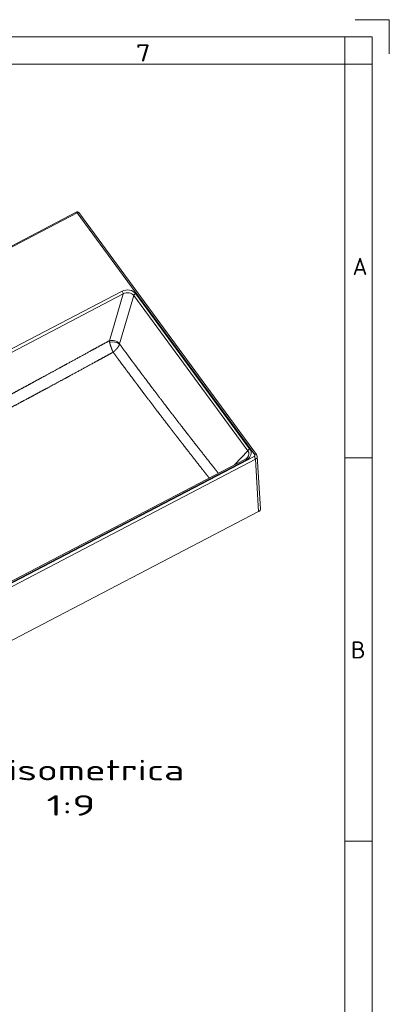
# Model space of a CAD drawing. Extents: x 0 to 420, y 0 to 297.
# Tile 14 of 14: x 366 to 420, y 153 to 297. Entities that reach past the tile are written whole.
import ezdxf
from ezdxf.enums import TextEntityAlignment as Align

# ---------------------------------------------------------------- set-up
doc = ezdxf.new("R2010")
doc.units = 0
doc.layers.get('0').update_dxf_attribs({"lineweight": 13})
doc.layers.add('10', color=7, linetype='Continuous', lineweight=13)
doc.styles.get("Standard").update_dxf_attribs({"font": 'isocp.shx'})

# ---------------------------------------------------------------- blocks, each defined once
blk = doc.blocks.new('BLOCK114')
at = {"layer": '10', "color": 7, "lineweight": 5}
blk.add_text('7', height=2.5, dxfattribs=at).set_placement((382.89, 290.87), (385.06, 290.87), align=Align.FIT)
blk = doc.blocks.new('BLOCK122')
at = {"layer": '10', "color": 7, "lineweight": 5}
blk.add_text('B', height=2.5, rotation=0, dxfattribs=at).set_placement((414.38, 203.39), (416.55, 203.39), align=Align.FIT)
blk = doc.blocks.new('BLOCK123')
at = {"layer": '10', "color": 7, "lineweight": 5}
blk.add_text('A', height=2.5, rotation=0, dxfattribs=at).set_placement((414.63, 259.59), (416.8, 259.59), align=Align.FIT)
blk = doc.blocks.new('BLOCK154')
at = {"color": 7, "lineweight": 5}
for s, p, p2 in [('Vista isometrica', (270, -487.5), (644.7, -487.5)), ('Scala:', (270, -534.1), (410.5, -534.1)), ('  1:9', (410.5, -534.1), (527.6, -534.1))]:
    blk.add_text(s, height=27, dxfattribs=at).set_placement(p, p2, align=Align.FIT)
blk = doc.blocks.new('BLOCK155')
at = {"color": 7, "lineweight": 5}
for p, q in [((502.4, 261.8), (-502.2, -263.3)), ((503.4, 261.1), (-501.2, -264)), ((503.4, 261.1), (737.4, -58)), ((505.8, 261.3), (739.8, -57.9)), ((107.2, -80.4), (562.7, 157.7)), ((108.8, -84), (564.2, 154)), ((564.2, 154), (546.1, 92.4)), ((578.2, 152), (559.4, 88.4)), ((578.2, 152), (728.3, -52.7)), ((580.6, 154.4), (730.7, -50.3)), ((736.8, -60.4), (-264.4, -583.7)), ((738.4, -64.1), (237.7, -325.8)), ((725.3, -63.7), (268.5, -302.5)), ((726.7, -64.8), (269.9, -303.6)), ((710.9, -71.3), (728.3, -52.7)), ((738.4, -64.1), (742.6, -133)), ((740.7, -60.3), (745, -129.2)), ((239.2, -396.1), (742.6, -133))]:
    blk.add_line(p, q, dxfattribs=at)
for centre, radius, start, end in [((561.4, 87.8), 2.06, 164.0268, 175.2423), ((736.2, -60.6), 4.51, 3.6883, 36.4586)]:
    blk.add_arc(centre, radius, start, end, dxfattribs=at)
for centre, major_axis, ratio, start_param, end_param in [((503.4, 260.1), (0.93, -1.77), 0.283719, 2.063336, 3.141581), ((503.3, 259.5), (-2.42, -1.77), 0.453434, 3.14163, 4.388429), ((569.2, 148.1), (13.2, 1.8), 0.843324, 0.427757, 1.973073), ((562.7, 156.1), (1.39, -2.66), 0.283718, 0.579806, 2.063336), ((569.2, 146.5), (9.85, 3.77), 0.851091, 0.215218, 1.760531), ((580.6, 152.8), (-2.42, -1.77), 0.453434, 4.388429, 5.662519), ((551.3, 85.7), (-9.59, 2.83), 0.684727, 3.932858, 5.47817), ((552.4, 84.4), (5.5, -10.7), 0.303796, 3.724896, 3.969006), ((551.2, 85.3), (9.96, -0.9), 0.548679, 0.668768, 2.136132), ((718.6, -55.5), (14.1, -1.1), 0.780012, 5.390886, 6.876086), ((730.7, -51.9), (-2.42, -1.77), 0.453434, 4.38843, 5.662519), ((719.3, -57.6), (10.4, 0.1), 0.724144, 5.325566, 5.676101), ((726.7, -66.4), (-1.39, 2.66), 0.283718, 5.204928, 6.283159), ((718.6, -57.1), (11.3, 0.2), 0.73799, 5.657143, 6.807711), ((735.7, -58.9), (2, -0.01), 0.844407, 5.272733, 6.842846), ((736.8, -62), (-1.39, 2.66), 0.283718, 3.660312, 5.204928), ((737.4, -59.6), (-2.42, -1.77), 0.453434, 3.1416, 4.388429), ((735.7, -60.5), (5, 0.18), 0.841974, 5.238158, 6.305538), ((740, -129.4), (5, -0.03), 0.844406, 5.272736, 6.340113)]:
    blk.add_ellipse(centre, major_axis=major_axis, ratio=ratio, start_param=start_param, end_param=end_param, dxfattribs=at)
for points, degree, knots in [([(502.4, 261.8), (502.5, 261.9), (502.5, 261.9), (502.7, 262), (502.8, 262), (502.9, 262.1), (503.1, 262.1), (503.2, 262.1), (503.3, 262.2), (503.4, 262.2), (503.5, 262.2), (503.6, 262.2), (503.7, 262.2), (503.8, 262.2), (503.9, 262.2), (504, 262.2), (504.1, 262.2), (504.2, 262.2), (504.3, 262.2), (504.4, 262.2), (504.5, 262.1), (504.6, 262.1), (504.7, 262.1), (504.8, 262), (504.9, 262), (505, 261.9), (505.1, 261.9), (505.2, 261.8), (505.3, 261.8), (505.4, 261.7), (505.4, 261.7), (505.5, 261.6), (505.5, 261.6), (505.6, 261.5), (505.6, 261.5), (505.7, 261.4), (505.7, 261.4), (505.8, 261.3), (505.8, 261.3)], 3, [0, 0, 0, 0, 0.138918, 0.276328, 0.42044, 0.562099, 0.714818, 0.863712, 0.976241, 1.084901, 1.191103, 1.28589, 1.378839, 1.470053, 1.559278, 1.670026, 1.778156, 1.884298, 1.988562, 2.075722, 2.184559, 2.291835, 2.397748, 2.502453, 2.607425, 2.711454, 2.814678, 2.917209, 3.014358, 3.111051, 3.185263, 3.259518, 3.333407, 3.407328, 3.48101, 3.55471, 3.628273, 3.701842, 3.701842, 3.701842, 3.701842]), ([(546.1, 92.4), (539.1, 88.6), (532.2, 84.8), (525.4, 81.1), (510.9, 73.1), (496.4, 65.2), (488.9, 61.1), (478.1, 55.2), (467.4, 49.4), (464, 47.5), (455.8, 43.1), (447.8, 38.7), (442.9, 36.1), (432.5, 30.4), (422.5, 25), (417.2, 22.1), (411.2, 18.9), (405.4, 15.8), (404.7, 15.4), (401.7, 13.8), (398.8, 12.3), (396.6, 11.1), (392.4, 8.9), (388.2, 6.7), (386.1, 5.6), (383.9, 4.4), (381.7, 3.3), (381.5, 3.2), (381.3, 3), (381, 2.9), (380.8, 2.8), (380.4, 2.6), (380, 2.3), (379.7, 2.2), (378.9, 1.8), (378, 1.3), (377.5, 1), (375.1, -0.2), (372.8, -1.4), (370.9, -2.4), (368.8, -3.5), (366.7, -4.6), (366.6, -4.6), (366.2, -4.8), (365.7, -5.1), (365.6, -5.1), (365.3, -5.3), (365.1, -5.4), (364.9, -5.5), (363.6, -6.1), (362.3, -6.8), (361.2, -7.4), (359.9, -8), (358.7, -8.7), (358.6, -8.7), (358.4, -8.8), (358.2, -8.9), (358.1, -8.9), (357.9, -9.1), (357.7, -9.2), (357.5, -9.2), (356.8, -9.6), (356, -10), (355.3, -10.4), (354.4, -10.9), (353.5, -11.3), (353.3, -11.4), (353, -11.6), (352.7, -11.7), (352.5, -11.8), (352.2, -12), (351.8, -12.2), (351.7, -12.2), (349.6, -13.3), (347.5, -14.4), (345.5, -15.4), (343.3, -16.5), (341.2, -17.6), (341, -17.7), (340.9, -17.8), (340.7, -17.9), (340.6, -18), (340.5, -18), (340.4, -18.1)], 5, [0, 0, 0, 0, 0, 0, 58.969288, 58.969288, 58.969288, 123.789936, 123.789936, 123.789936, 152.859307, 152.859307, 152.859307, 196.607244, 196.607244, 196.607244, 249.614098, 249.614098, 249.614098, 257.582903, 257.582903, 257.582903, 281.397485, 281.397485, 281.397485, 305.583225, 305.583225, 305.583225, 307.285711, 307.285711, 307.285711, 308.988197, 308.988197, 308.988197, 312.57714, 312.57714, 312.57714, 319.387056, 319.387056, 319.387056, 341.508877, 341.508877, 341.508877, 345.522213, 345.522213, 345.522213, 347.194016, 347.194016, 347.194016, 348.858683, 348.858683, 348.858683, 363.214463, 363.214463, 363.214463, 363.907991, 363.907991, 363.907991, 365.295059, 365.295059, 365.295059, 366.536108, 366.536108, 366.536108, 374.501743, 374.501743, 374.501743, 376.253627, 376.253627, 376.253627, 378.12679, 378.12679, 378.12679, 380.118905, 380.118905, 380.118905, 401.75345, 401.75345, 401.75345, 402.621902, 402.621902, 402.621902, 403.652605, 403.652605, 403.652605, 403.652605, 403.652605, 403.652605]), ([(550.9, 77.2), (550.9, 77.2), (550.9, 77.3), (550.9, 77.3), (550.9, 77.3), (550.8, 77.4), (550.8, 77.4), (550.7, 77.6), (550.6, 77.8), (550.6, 78), (550.2, 78.7), (549.9, 79.4), (549.7, 79.9), (548.9, 81.8), (548.2, 83.8), (547.7, 85.2), (547.1, 87.1), (546.6, 89), (546.5, 89.5), (546.4, 89.9), (546.3, 90.4)], 5, [0, 0, 0, 0, 0, 0, 0.257088, 0.257088, 0.257088, 0.514175, 0.514175, 0.514175, 2.056656, 2.056656, 2.056656, 6.319614, 6.319614, 6.319614, 17.180879, 17.180879, 17.180879, 21.276926, 21.276926, 21.276926, 21.276926, 21.276926, 21.276926]), ([(550.9, 77.2), (551, 77.2), (551, 77.2), (551, 77.3), (551.1, 77.3), (551.1, 77.4), (551.2, 77.4), (551.4, 77.5), (551.6, 77.7), (551.7, 77.8), (552.1, 78.1), (552.5, 78.5), (552.7, 78.7), (554, 79.9), (555.2, 81.2), (556.2, 82.3), (557.5, 84.2), (558.6, 86), (558.9, 86.7), (559.2, 87.4), (559.4, 88)], 5, [0, 0, 0, 0, 0, 0, 0.266388, 0.266388, 0.266388, 0.532775, 0.532775, 0.532775, 2.131045, 2.131045, 2.131045, 4.290264, 4.290264, 4.290264, 15.139562, 15.139562, 15.139562, 21.167517, 21.167517, 21.167517, 21.167517, 21.167517, 21.167517]), ([(689.5, -82.5), (686.7, -78.9), (684, -75.4), (681, -71.7), (674.7, -63.7), (668.5, -55.7), (665, -51.3), (659.2, -43.9), (653.5, -36.5), (651.3, -33.7), (646.8, -27.9), (642.3, -22.1), (640.1, -19.2), (632.7, -9.6), (625.3, 0), (620.1, 6.8), (612.5, 16.8), (604.9, 26.9), (602.4, 30.1), (597.4, 36.8), (592.4, 43.5), (589.9, 46.8), (584.9, 53.5), (579.9, 60.2), (577.3, 63.7), (572.2, 70.5), (567.1, 77.4), (564.5, 80.9), (562, 84.5), (559.4, 88)], 5, [0, 0, 0, 0, 0, 0, 36.854547, 36.854547, 36.854547, 84.273555, 84.273555, 84.273555, 115.505234, 115.505234, 115.505234, 146.580237, 146.580237, 146.580237, 219.640188, 219.640188, 219.640188, 256.215345, 256.215345, 256.215345, 292.568707, 292.568707, 292.568707, 328.793446, 328.793446, 328.793446, 366.338082, 366.338082, 366.338082, 366.338082, 366.338082, 366.338082]), ([(550.9, 77.2), (544, 73.4), (537.1, 69.6), (530.4, 66), (516, 58.1), (501.7, 50.3), (494.2, 46.2), (483.5, 40.4), (472.9, 34.6), (469.5, 32.8), (461.4, 28.4), (453.4, 24.1), (448.6, 21.5), (438.1, 15.9), (428.1, 10.5), (422.8, 7.7), (416.8, 4.5), (411, 1.4), (410.2, 1), (407.2, -0.6), (404.3, -2.1), (402.1, -3.3), (397.9, -5.4), (393.9, -7.6), (391.9, -8.6), (389.8, -9.7), (387.6, -10.8), (387.5, -10.8), (387, -11.1), (386.5, -11.4), (386.2, -11.5), (385.5, -11.9), (384.9, -12.2), (384.7, -12.3), (383.8, -12.7), (382.9, -13.2), (382.4, -13.5), (380.4, -14.5), (378.5, -15.5), (377.1, -16.2), (375.4, -17), (373.7, -17.9), (373.4, -18), (373, -18.2), (372.6, -18.5), (372.4, -18.5), (372.1, -18.7), (371.8, -18.8), (371.7, -18.9), (370.9, -19.3), (370, -19.8), (369.3, -20.1), (367.9, -20.8), (366.6, -21.5), (365.9, -21.8), (365.2, -22.2), (364.5, -22.6), (364.3, -22.6), (364.1, -22.7), (363.9, -22.8), (363.8, -22.9), (363.6, -23), (363.4, -23.1), (363.2, -23.2), (362.3, -23.7), (361.3, -24.1), (360.5, -24.6), (359.4, -25.1), (358.4, -25.6), (358.3, -25.7), (357.9, -25.9), (357.6, -26), (357.4, -26.1), (357.1, -26.3), (356.8, -26.4), (356.6, -26.5), (354.7, -27.5), (352.8, -28.5), (351.1, -29.4), (349.1, -30.4), (347.2, -31.4), (347, -31.5), (346.8, -31.6), (346.6, -31.7), (346.5, -31.8), (346.3, -31.8), (346.2, -31.9)], 5, [0, 0, 0, 0, 0, 0, 58.601901, 58.601901, 58.601901, 122.746498, 122.746498, 122.746498, 151.64042, 151.64042, 151.64042, 195.167667, 195.167667, 195.167667, 248.241067, 248.241067, 248.241067, 256.214121, 256.214121, 256.214121, 280.456929, 280.456929, 280.456929, 302.569848, 302.569848, 302.569848, 305.398557, 305.398557, 305.398557, 308.936057, 308.936057, 308.936057, 312.741909, 312.741909, 312.741909, 319.816844, 319.816844, 319.816844, 336.414755, 336.414755, 336.414755, 339.98114, 339.98114, 339.98114, 341.764333, 341.764333, 341.764333, 343.673021, 343.673021, 343.673021, 352.445347, 352.445347, 352.445347, 359.995643, 359.995643, 359.995643, 361.057992, 361.057992, 361.057992, 362.316387, 362.316387, 362.316387, 363.467439, 363.467439, 363.467439, 373.130166, 373.130166, 373.130166, 374.951432, 374.951432, 374.951432, 376.769611, 376.769611, 376.769611, 378.587791, 378.587791, 378.587791, 398.132274, 398.132274, 398.132274, 399.357953, 399.357953, 399.357953, 400.63869, 400.63869, 400.63869, 400.63869, 400.63869, 400.63869]), ([(677.5, -88.7), (674.7, -85.3), (672, -81.8), (669.3, -78.4), (663.2, -70.5), (657.1, -62.7), (653.7, -58.4), (648, -51.1), (642.5, -43.9), (640.2, -40.9), (636.8, -36.6), (633.4, -32.2), (632.3, -30.8), (630, -27.8), (627.8, -24.9), (626.7, -23.4), (620.5, -15.4), (614.3, -7.4), (609.3, -0.8), (601.9, 9), (594.5, 18.7), (592, 22), (587.2, 28.5), (582.3, 34.9), (579.9, 38.2), (575, 44.7), (570.1, 51.3), (567.6, 54.6), (562.8, 61.1), (558, 67.6), (555.7, 70.7), (553.3, 74), (550.9, 77.2)], 5, [0, 0, 0, 0, 0, 0, 36.508922, 36.508922, 36.508922, 82.801685, 82.801685, 82.801685, 113.766828, 113.766828, 113.766828, 129.643939, 129.643939, 129.643939, 145.667459, 145.667459, 145.667459, 216.712056, 216.712056, 216.712056, 251.909017, 251.909017, 251.909017, 287.193717, 287.193717, 287.193717, 322.423025, 322.423025, 322.423025, 356.699669, 356.699669, 356.699669, 356.699669, 356.699669, 356.699669])]:
    blk.add_open_spline(points, degree=degree, knots=knots, dxfattribs=at)

msp = doc.modelspace()

# ---------------------------------------------------------------- linework, layer by layer
at = {"layer": '10', "color": 7, "lineweight": 5, "ltscale": 0.125}
for p, q in [((420, 297), (415, 297)), ((420, 292), (420, 297))]:
    msp.add_line(p, q, dxfattribs=at)
at = {"layer": '10', "color": 7, "lineweight": 5}
for p, q in [((2.5, 294.5), (417.5, 294.5)), ((417.5, 294.5), (417.5, 2.5)), ((6.5, 290.5), (413.5, 290.5)), ((413.5, 290.5), (413.5, 2.5)), ((413.5, 290.5), (413.5, 6.5))]:
    msp.add_line(p, q, dxfattribs=at)
at = {"layer": '10', "color": 7, "lineweight": 5, "ltscale": 0.1}
for p, q in [((413.5, 290.5), (413.5, 294.5)), ((413.5, 290.5), (417.5, 290.5)), ((413.5, 232.8), (417.5, 232.8)), ((413.5, 176.6), (417.5, 176.6))]:
    msp.add_line(p, q, dxfattribs=at)

# ---------------------------------------------------------------- block references
at = {"lineweight": 0, "xscale": 0.1111111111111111, "yscale": 0.1111111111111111, "zscale": 0.1111111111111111}
for name in ['BLOCK155', 'BLOCK154']:
    msp.add_blockref(name, (318.3645, 239.6934), dxfattribs=at)
at = {"layer": '10', "lineweight": 0}
for name in ['BLOCK114', 'BLOCK123', 'BLOCK122']:
    msp.add_blockref(name, (0, 0), dxfattribs=at)

doc.saveas('drawing.dxf')
